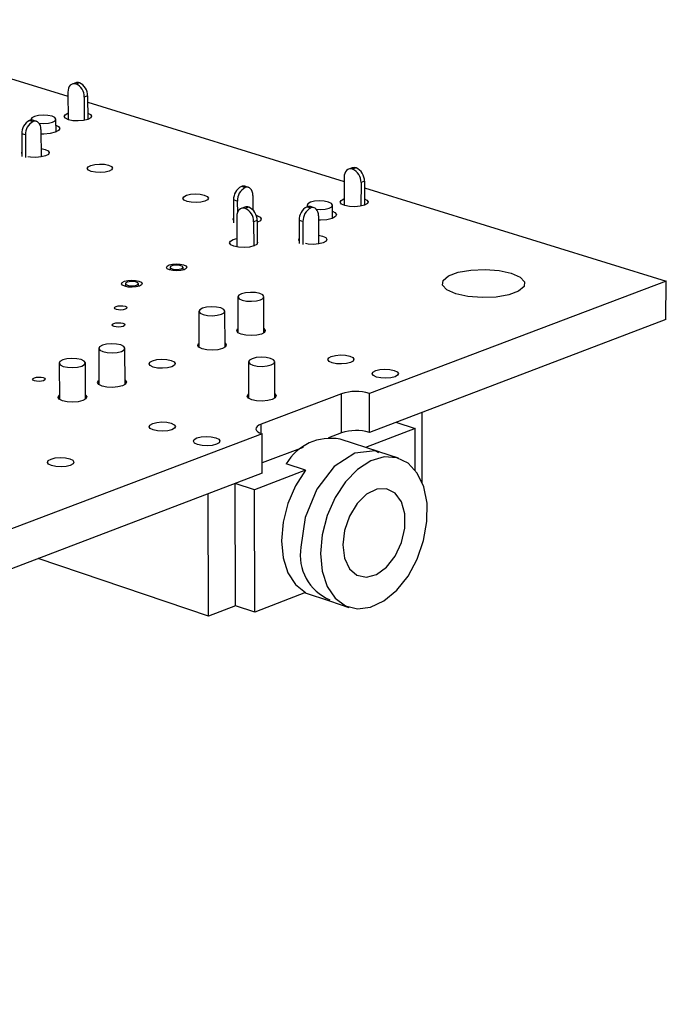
# Model space of a CAD drawing. Extents: x 79 to 216, y 65 to 126.
# Tile 14 of 14: x 194 to 216, y 70 to 104. Entities that reach past the tile are written whole.
import ezdxf

# ---------------------------------------------------------------- set-up
doc = ezdxf.new("R2010")
doc.units = 0
doc.layers.get('0').update_dxf_attribs({"linetype": 'CONTINUOUS'})

msp = doc.modelspace()

# ---------------------------------------------------------------- linework, layer by layer
at = {"color": 7, "linetype": 'CONTINUOUS'}
for p, q in [((186.955, 104.389), (195.475, 101.756)), ((195.743, 102.217), (195.625, 102.175)), ((195.87, 102.217), (195.752, 102.175)), ((195.474, 101.899), (195.479, 100.949)), ((196.153, 101.768), (196.035, 101.726)), ((196.035, 101.726), (196.039, 100.923)), ((196.153, 101.768), (196.157, 100.954)), ((196.154, 101.546), (204.976, 98.819)), ((194.152, 100.921), (194.277, 100.882)), ((194.202, 100.958), (194.202, 100.932)), ((194.396, 100.887), (194.271, 100.925)), ((195.065, 100.522), (195.062, 100.964)), ((194.011, 100.422), (193.886, 100.461)), ((193.886, 100.461), (193.892, 99.683)), ((194.011, 100.422), (194.017, 99.644)), ((194.548, 100.613), (194.554, 99.665)), ((194.552, 99.956), (194.687, 99.926)), ((204.976, 98.965), (204.976, 98.001)), ((205.249, 99.286), (205.131, 99.242)), ((205.385, 99.287), (205.267, 99.244)), ((201.57, 98.611), (201.441, 98.651)), ((201.689, 98.617), (201.56, 98.657)), ((205.557, 98.786), (205.556, 97.97)), ((205.676, 98.829), (205.557, 98.786)), ((205.676, 98.829), (205.675, 98)), ((201.839, 98.34), (201.84, 97.841)), ((205.675, 98.603), (216.058, 95.394)), ((201.302, 98.144), (201.173, 98.185)), ((201.173, 98.185), (201.175, 97.398)), ((201.302, 98.144), (201.303, 97.739)), ((203.699, 97.948), (203.828, 97.908)), ((203.701, 98.004), (203.702, 97.949)), ((203.947, 97.914), (203.818, 97.954)), ((204.578, 97.554), (204.578, 98.004)), ((201.284, 97.614), (201.286, 96.567)), ((201.557, 97.937), (201.437, 97.893)), ((201.693, 97.937), (201.573, 97.893)), ((201.95, 97.653), (201.973, 97.647)), ((204.097, 97.637), (204.097, 96.669)), ((201.984, 97.476), (201.864, 97.433)), ((201.864, 97.433), (201.866, 96.599)), ((201.984, 97.476), (201.985, 96.673)), ((203.56, 97.439), (203.43, 97.48)), ((203.43, 97.48), (203.43, 96.69)), ((203.56, 97.439), (203.56, 96.65)), ((204.097, 96.97), (204.23, 96.941)), ((198.992, 95.865), (198.993, 95.771)), ((199.434, 95.772), (199.434, 95.867)), ((197.455, 95.301), (197.455, 95.206)), ((197.898, 95.207), (197.897, 95.302)), ((216.058, 95.394), (205.846, 91.528)), ((216.048, 94.07), (216.058, 95.394)), ((201.322, 94.85), (201.325, 93.613)), ((202.218, 93.614), (202.216, 94.851)), ((199.98, 94.352), (199.983, 93.113)), ((200.879, 93.114), (200.876, 94.354)), ((216.048, 94.07), (205.845, 90.184)), ((196.536, 93.076), (196.542, 91.83)), ((197.442, 91.833), (197.436, 93.079)), ((195.172, 92.57), (195.18, 91.322)), ((196.081, 91.326), (196.074, 92.574)), ((201.686, 92.614), (201.689, 91.364)), ((202.592, 91.364), (202.591, 92.614)), ((204.888, 91.515), (202.122, 90.47)), ((204.887, 90.172), (204.888, 91.515)), ((205.845, 90.184), (205.846, 91.528)), ((207.659, 88.464), (207.665, 90.877)), ((206.759, 90.532), (207.421, 90.318)), ((204.887, 90.172), (204.438, 90.001)), ((207.421, 90.318), (205.711, 89.666)), ((207.418, 88.886), (207.421, 90.318)), ((202.158, 90.131), (154.108, 71.938)), ((202.16, 88.78), (202.158, 90.131)), ((206.185, 89.511), (204.844, 89.948)), ((203.565, 89.669), (202.159, 89.134)), ((206.85, 89.294), (206.175, 89.514)), ((203.649, 88.879), (201.893, 88.208)), ((203.649, 88.879), (202.982, 89.097)), ((202.16, 88.78), (154.157, 70.498)), ((201.234, 84.218), (201.226, 88.425)), ((201.893, 88.208), (201.231, 88.427)), ((201.9, 83.993), (201.893, 88.208)), ((200.306, 83.858), (200.295, 88.07)), ((200.306, 83.858), (194.448, 85.843)), ((203.651, 84.674), (201.9, 83.993)), ((203.632, 84.666), (204.478, 84.383)), ((201.234, 84.218), (200.306, 83.858)), ((201.9, 83.993), (201.234, 84.218)), ((204.468, 84.387), (205.142, 84.161))]:
    msp.add_line(p, q, dxfattribs=at)
at = {"color": 8, "linetype": 'CONTINUOUS'}
msp.add_line((202.122, 90.144), (202.122, 90.47), dxfattribs=at)
at = {"color": 7, "linetype": 'CONTINUOUS'}
for points in [[(195.752, 102.175), (195.697, 102.185), (195.645, 102.181), (195.597, 102.162), (195.554, 102.13), (195.52, 102.086), (195.494, 102.031), (195.479, 101.968), (195.474, 101.899)], [(194.321, 101.058), (194.231, 101.01), (194.202, 100.955), (194.214, 100.926)], [(194.474, 100.827), (194.477, 100.826), (194.643, 100.818), (194.807, 100.831), (194.944, 100.864), (195.034, 100.912), (195.062, 100.967), (195.025, 101.022), (194.929, 101.067), (194.787, 101.096), (194.622, 101.104), (194.458, 101.091), (194.321, 101.058), (194.321, 101.058)], [(196.156, 101.173), (196.249, 101.128), (196.29, 101.068), (196.259, 101.007), (196.161, 100.955), (196.01, 100.918), (195.831, 100.904), (195.649, 100.913), (195.493, 100.945), (195.387, 100.995), (195.346, 101.054), (195.377, 101.115), (195.475, 101.167), (195.478, 101.168)], [(194.548, 100.613), (194.542, 100.682), (194.527, 100.745), (194.501, 100.799), (194.468, 100.843), (194.427, 100.873), (194.38, 100.891), (194.33, 100.893), (194.277, 100.882)], [(195.064, 100.761), (195.145, 100.718), (195.193, 100.647), (195.156, 100.575), (195.039, 100.513), (194.861, 100.469), (194.648, 100.452), (194.549, 100.454)], [(193.891, 99.781), (193.885, 99.802), (193.891, 99.83)], [(194.687, 99.926), (194.794, 99.876), (194.835, 99.816), (194.803, 99.754), (194.704, 99.701), (194.552, 99.664), (194.371, 99.65), (194.189, 99.659), (194.1, 99.674)], [(196.872, 99.382), (196.97, 99.337), (197.008, 99.281), (196.979, 99.225), (196.889, 99.177), (196.752, 99.143), (196.587, 99.13), (196.42, 99.138), (196.277, 99.168), (196.179, 99.214), (196.141, 99.269), (196.17, 99.325), (196.26, 99.374), (196.398, 99.407), (196.562, 99.421), (196.729, 99.412), (196.872, 99.382)], [(205.267, 99.244), (205.21, 99.254), (205.156, 99.25), (205.106, 99.231), (205.062, 99.199), (205.025, 99.154), (204.999, 99.099), (204.982, 99.035), (204.976, 98.965)], [(200.167, 98.353), (200.266, 98.306), (200.305, 98.25), (200.277, 98.194), (200.188, 98.144), (200.049, 98.11), (199.884, 98.097), (199.715, 98.106), (199.571, 98.136), (199.472, 98.182), (199.433, 98.238), (199.461, 98.295), (199.55, 98.344), (199.688, 98.378), (199.854, 98.391), (200.022, 98.382), (200.167, 98.353)], [(201.839, 98.34), (201.834, 98.411), (201.818, 98.474), (201.793, 98.529), (201.76, 98.572), (201.719, 98.604), (201.673, 98.621), (201.622, 98.623), (201.57, 98.611)], [(203.818, 98.105), (203.728, 98.055), (203.702, 97.998), (203.731, 97.951)], [(204.021, 97.862), (204.158, 97.856), (204.324, 97.87), (204.462, 97.904), (204.552, 97.953), (204.578, 98.01), (204.538, 98.067), (204.437, 98.113), (204.291, 98.143), (204.122, 98.152), (203.956, 98.139), (203.818, 98.105), (203.818, 98.105)], [(205.675, 98.224), (205.762, 98.181), (205.806, 98.119), (205.778, 98.057), (205.68, 98.002), (205.529, 97.965), (205.346, 97.95), (205.161, 97.96), (205, 97.993), (204.889, 98.044), (204.845, 98.106), (204.873, 98.168), (204.971, 98.222), (204.976, 98.224)], [(201.573, 97.893), (201.517, 97.904), (201.462, 97.9), (201.412, 97.882), (201.368, 97.849), (201.332, 97.805), (201.306, 97.749), (201.289, 97.685), (201.284, 97.614)], [(201.973, 97.647), (202.083, 97.595), (202.127, 97.533), (202.097, 97.47), (201.999, 97.416), (201.984, 97.411)], [(204.097, 97.637), (204.092, 97.707), (204.077, 97.771), (204.052, 97.826), (204.018, 97.869), (203.978, 97.901), (203.931, 97.918), (203.881, 97.92), (203.828, 97.908)], [(204.578, 97.8), (204.657, 97.758), (204.709, 97.685), (204.675, 97.611), (204.559, 97.546), (204.38, 97.502), (204.163, 97.484), (204.097, 97.485)], [(201.175, 97.491), (201.164, 97.52), (201.175, 97.561)], [(204.23, 96.941), (204.341, 96.889), (204.385, 96.826), (204.356, 96.763), (204.258, 96.708), (204.105, 96.67), (203.921, 96.655), (203.735, 96.665), (203.643, 96.68)], [(201.985, 96.753), (201.999, 96.719), (201.97, 96.656), (201.871, 96.601), (201.717, 96.563), (201.533, 96.548), (201.347, 96.558), (201.186, 96.592), (201.076, 96.644), (201.032, 96.706), (201.062, 96.769), (201.162, 96.824), (201.285, 96.857)], [(203.43, 96.782), (203.418, 96.813), (203.43, 96.857)], [(199.454, 95.955), (199.534, 95.917), (199.566, 95.871), (199.543, 95.824), (199.471, 95.784), (199.359, 95.756), (199.224, 95.745), (199.088, 95.753), (198.971, 95.777), (198.891, 95.815), (198.86, 95.861), (198.883, 95.908), (198.955, 95.948), (199.067, 95.976), (199.201, 95.987), (199.337, 95.979), (199.454, 95.955)], [(199.052, 95.917), (199.006, 95.892), (198.992, 95.863), (199.012, 95.834), (199.062, 95.811), (199.135, 95.795), (199.22, 95.791), (199.304, 95.798), (199.374, 95.815), (199.419, 95.84), (199.433, 95.869), (199.414, 95.898), (199.364, 95.922), (199.291, 95.937), (199.206, 95.941), (199.122, 95.935), (199.052, 95.917)], [(210.724, 95.666), (211.028, 95.532), (211.181, 95.371), (211.164, 95.202), (210.979, 95.045), (210.647, 94.921), (210.21, 94.843), (209.719, 94.822), (209.235, 94.859), (208.816, 94.951), (208.513, 95.086), (208.362, 95.247), (208.381, 95.416), (208.568, 95.572), (208.899, 95.695), (209.335, 95.773), (209.823, 95.794), (210.305, 95.757), (210.724, 95.666)], [(197.919, 95.391), (197.999, 95.352), (198.03, 95.306), (198.007, 95.259), (197.934, 95.219), (197.821, 95.191), (197.687, 95.18), (197.55, 95.187), (197.433, 95.212), (197.353, 95.251), (197.322, 95.297), (197.345, 95.343), (197.418, 95.384), (197.531, 95.412), (197.665, 95.423), (197.801, 95.415), (197.919, 95.391)], [(197.515, 95.353), (197.469, 95.328), (197.455, 95.298), (197.474, 95.27), (197.524, 95.246), (197.597, 95.23), (197.683, 95.226), (197.767, 95.233), (197.837, 95.25), (197.883, 95.275), (197.897, 95.304), (197.878, 95.333), (197.828, 95.357), (197.754, 95.373), (197.669, 95.377), (197.585, 95.37), (197.515, 95.353)], [(201.442, 94.955), (201.35, 94.904), (201.323, 94.844), (201.363, 94.786), (201.465, 94.738), (201.614, 94.706), (201.786, 94.697), (201.956, 94.711), (202.097, 94.746), (202.189, 94.797), (202.216, 94.857), (202.176, 94.915), (202.073, 94.963), (201.925, 94.994), (201.753, 95.004), (201.583, 94.99), (201.442, 94.955)], [(197.438, 94.525), (197.487, 94.502), (197.505, 94.474), (197.491, 94.445), (197.447, 94.42), (197.378, 94.403), (197.296, 94.396), (197.213, 94.401), (197.141, 94.416), (197.093, 94.44), (197.074, 94.468), (197.088, 94.497), (197.133, 94.521), (197.201, 94.538), (197.283, 94.545), (197.366, 94.541), (197.438, 94.525)], [(200.1, 94.458), (200.008, 94.407), (199.98, 94.347), (200.02, 94.289), (200.122, 94.24), (200.271, 94.208), (200.443, 94.199), (200.614, 94.213), (200.756, 94.248), (200.847, 94.3), (200.875, 94.359), (200.835, 94.418), (200.733, 94.466), (200.585, 94.498), (200.412, 94.507), (200.242, 94.493), (200.1, 94.458)], [(197.362, 93.939), (197.411, 93.915), (197.43, 93.887), (197.416, 93.858), (197.371, 93.833), (197.302, 93.816), (197.22, 93.809), (197.136, 93.814), (197.065, 93.829), (197.016, 93.852), (196.997, 93.881), (197.011, 93.91), (197.056, 93.935), (197.125, 93.952), (197.207, 93.958), (197.29, 93.954), (197.362, 93.939)], [(202.218, 93.755), (202.262, 93.691), (202.232, 93.626), (202.131, 93.569), (201.976, 93.53), (201.789, 93.515), (201.6, 93.525), (201.436, 93.56), (201.324, 93.613), (201.28, 93.678), (201.311, 93.743), (201.324, 93.755)], [(197.314, 92.971), (197.407, 93.023), (197.436, 93.083), (197.397, 93.143), (197.295, 93.192), (197.146, 93.224), (196.973, 93.233), (196.802, 93.219), (196.659, 93.184), (196.565, 93.132), (196.536, 93.072), (196.575, 93.012), (196.677, 92.963), (196.826, 92.931), (196.999, 92.921), (197.17, 92.936), (197.314, 92.971)], [(200.878, 93.257), (200.879, 93.256), (200.923, 93.192), (200.892, 93.126), (200.791, 93.069), (200.635, 93.03), (200.448, 93.014), (200.258, 93.025), (200.095, 93.06), (199.983, 93.114), (199.939, 93.178), (199.97, 93.244), (199.983, 93.255)], [(195.951, 92.466), (196.044, 92.518), (196.074, 92.578), (196.035, 92.638), (195.933, 92.687), (195.785, 92.719), (195.611, 92.729), (195.44, 92.715), (195.296, 92.679), (195.202, 92.627), (195.172, 92.566), (195.211, 92.507), (195.313, 92.457), (195.462, 92.425), (195.635, 92.415), (195.807, 92.43), (195.951, 92.466)], [(199.023, 92.66), (199.125, 92.611), (199.165, 92.552), (199.136, 92.492), (199.044, 92.44), (198.901, 92.404), (198.73, 92.39), (198.558, 92.4), (198.409, 92.432), (198.307, 92.481), (198.268, 92.54), (198.297, 92.6), (198.389, 92.652), (198.532, 92.688), (198.702, 92.702), (198.875, 92.692), (199.023, 92.66)], [(202.47, 92.507), (202.563, 92.559), (202.591, 92.62), (202.549, 92.68), (202.446, 92.729), (202.296, 92.761), (202.122, 92.771), (201.95, 92.757), (201.807, 92.721), (201.715, 92.669), (201.687, 92.608), (201.728, 92.548), (201.831, 92.499), (201.981, 92.467), (202.156, 92.457), (202.327, 92.471), (202.47, 92.507)], [(205.17, 92.808), (205.274, 92.759), (205.315, 92.699), (205.289, 92.639), (205.197, 92.587), (205.056, 92.552), (204.885, 92.538), (204.712, 92.547), (204.562, 92.579), (204.458, 92.628), (204.417, 92.688), (204.444, 92.748), (204.535, 92.799), (204.677, 92.835), (204.847, 92.849), (205.02, 92.84), (205.17, 92.808)], [(206.697, 92.319), (206.802, 92.27), (206.844, 92.21), (206.817, 92.15), (206.726, 92.098), (206.585, 92.062), (206.414, 92.048), (206.239, 92.057), (206.089, 92.09), (205.985, 92.139), (205.943, 92.199), (205.969, 92.259), (206.061, 92.311), (206.202, 92.347), (206.373, 92.361), (206.547, 92.351), (206.697, 92.319)], [(194.628, 92.069), (194.677, 92.045), (194.696, 92.016), (194.681, 91.987), (194.636, 91.962), (194.566, 91.944), (194.483, 91.937), (194.399, 91.942), (194.327, 91.958), (194.278, 91.982), (194.26, 92.011), (194.274, 92.04), (194.32, 92.065), (194.389, 92.083), (194.472, 92.09), (194.556, 92.085), (194.628, 92.069)], [(197.441, 91.977), (197.443, 91.976), (197.486, 91.91), (197.454, 91.844), (197.352, 91.786), (197.194, 91.747), (197.006, 91.731), (196.815, 91.742), (196.652, 91.777), (196.54, 91.832), (196.497, 91.897), (196.53, 91.964), (196.542, 91.974)], [(202.592, 91.509), (202.637, 91.443), (202.607, 91.376), (202.505, 91.318), (202.348, 91.279), (202.159, 91.263), (201.967, 91.274), (201.802, 91.309), (201.688, 91.364), (201.644, 91.43), (201.674, 91.497), (201.688, 91.509)], [(196.08, 91.47), (196.083, 91.469), (196.126, 91.403), (196.093, 91.336), (195.99, 91.278), (195.832, 91.239), (195.643, 91.223), (195.452, 91.234), (195.289, 91.269), (195.177, 91.324), (195.134, 91.39), (195.167, 91.457), (195.179, 91.466)], [(199.031, 90.499), (199.134, 90.449), (199.175, 90.388), (199.146, 90.327), (199.052, 90.274), (198.908, 90.237), (198.736, 90.223), (198.561, 90.233), (198.411, 90.266), (198.308, 90.316), (198.268, 90.377), (198.297, 90.438), (198.391, 90.491), (198.535, 90.527), (198.707, 90.542), (198.881, 90.532), (199.031, 90.499)], [(202.122, 90.47), (202.041, 90.432), (201.982, 90.39), (201.948, 90.345), (201.94, 90.298), (201.958, 90.251), (202.002, 90.207), (202.069, 90.166), (202.158, 90.131)], [(200.557, 89.999), (200.661, 89.949), (200.701, 89.888), (200.673, 89.826), (200.58, 89.773), (200.435, 89.736), (200.262, 89.722), (200.087, 89.732), (199.936, 89.765), (199.833, 89.815), (199.792, 89.876), (199.821, 89.938), (199.914, 89.991), (200.058, 90.028), (200.231, 90.042), (200.406, 90.032), (200.557, 89.999)], [(195.539, 89.275), (195.642, 89.224), (195.681, 89.163), (195.651, 89.101), (195.556, 89.048), (195.411, 89.011), (195.237, 88.996), (195.062, 89.006), (194.912, 89.039), (194.809, 89.09), (194.77, 89.152), (194.8, 89.214), (194.895, 89.267), (195.041, 89.304), (195.214, 89.318), (195.389, 89.308), (195.539, 89.275)], [(204.161, 86.01), (204.219, 85.404), (204.39, 84.881), (204.662, 84.475), (205.018, 84.211), (205.435, 84.105), (205.888, 84.164), (206.347, 84.383), (206.785, 84.749), (207.173, 85.237), (207.488, 85.819), (207.71, 86.457), (207.825, 87.112), (207.827, 87.743), (207.714, 88.311), (207.494, 88.78), (207.181, 89.121), (206.793, 89.311), (206.354, 89.339), (205.894, 89.203), (205.439, 88.91), (205.02, 88.479), (204.663, 87.937), (204.39, 87.318), (204.219, 86.662), (204.161, 86.01)], [(203.649, 88.879), (203.305, 88.342), (203.042, 87.735), (202.879, 87.092), (202.823, 86.455), (202.88, 85.861), (203.044, 85.346), (203.307, 84.943), (203.651, 84.674)], [(204.931, 86.308), (204.989, 85.852), (205.157, 85.491), (205.418, 85.264), (205.741, 85.195), (206.093, 85.292), (206.435, 85.544), (206.731, 85.923), (206.948, 86.389), (207.063, 86.891), (207.064, 87.375), (206.95, 87.789), (206.734, 88.088), (206.439, 88.24), (206.097, 88.227), (205.744, 88.052), (205.42, 87.732), (205.159, 87.302), (204.99, 86.81), (204.931, 86.308)]]:
    msp.add_lwpolyline(points, dxfattribs=at)
at = {"color": 8, "linetype": 'CONTINUOUS'}
msp.add_lwpolyline([(206.167, 89.481), (206.043, 89.547), (205.339, 89.471), (204.633, 89.008), (204.033, 88.23), (203.632, 87.255), (203.492, 86.233)], dxfattribs=at)
at = {"color": 7, "linetype": 'CONTINUOUS'}
for centre, radius, start, end in [((195.807, 102.029), 0.199, 71.4937, 108.9161), ((195.558, 101.74), 0.477, 358.382, 65.9879), ((195.676, 101.782), 0.477, 358.3783, 65.9989), ((194.378, 100.483), 0.492, 117.3029, 182.65), ((194.503, 100.444), 0.492, 117.3126, 182.6456), ((194.219, 100.75), 0.183, 73.375, 111.1874), ((205.319, 99.088), 0.21, 71.5062, 109.3931), ((205.074, 98.8), 0.484, 358.2949, 66.4567), ((205.192, 98.844), 0.483, 358.2912, 66.4677), ((201.677, 98.206), 0.504, 117.8673, 182.395), ((201.508, 98.483), 0.181, 73.4191, 111.687), ((201.806, 98.165), 0.504, 117.8772, 182.3905), ((201.626, 97.74), 0.208, 71.2233, 109.3687), ((203.938, 97.5), 0.508, 118.0427, 182.3155), ((203.766, 97.781), 0.181, 73.4333, 111.8441), ((201.375, 97.446), 0.489, 358.4112, 66.1144), ((201.495, 97.49), 0.489, 358.4074, 66.1255), ((204.067, 97.46), 0.508, 118.0527, 182.3109), ((205.387, 89.944), 1.649, 73.8511, 107.6418), ((205.386, 88.612), 1.637, 73.7299, 107.74), ((204.511, 88.212), 1.767, 79.1592, 149.931)]:
    msp.add_arc(centre, radius, start, end, dxfattribs=at)
at = {"color": 8, "linetype": 'CONTINUOUS'}
msp.add_arc((205.123, 85.95), 1.656, 170.1489, 247.4177, dxfattribs=at)

doc.saveas('drawing.dxf')
